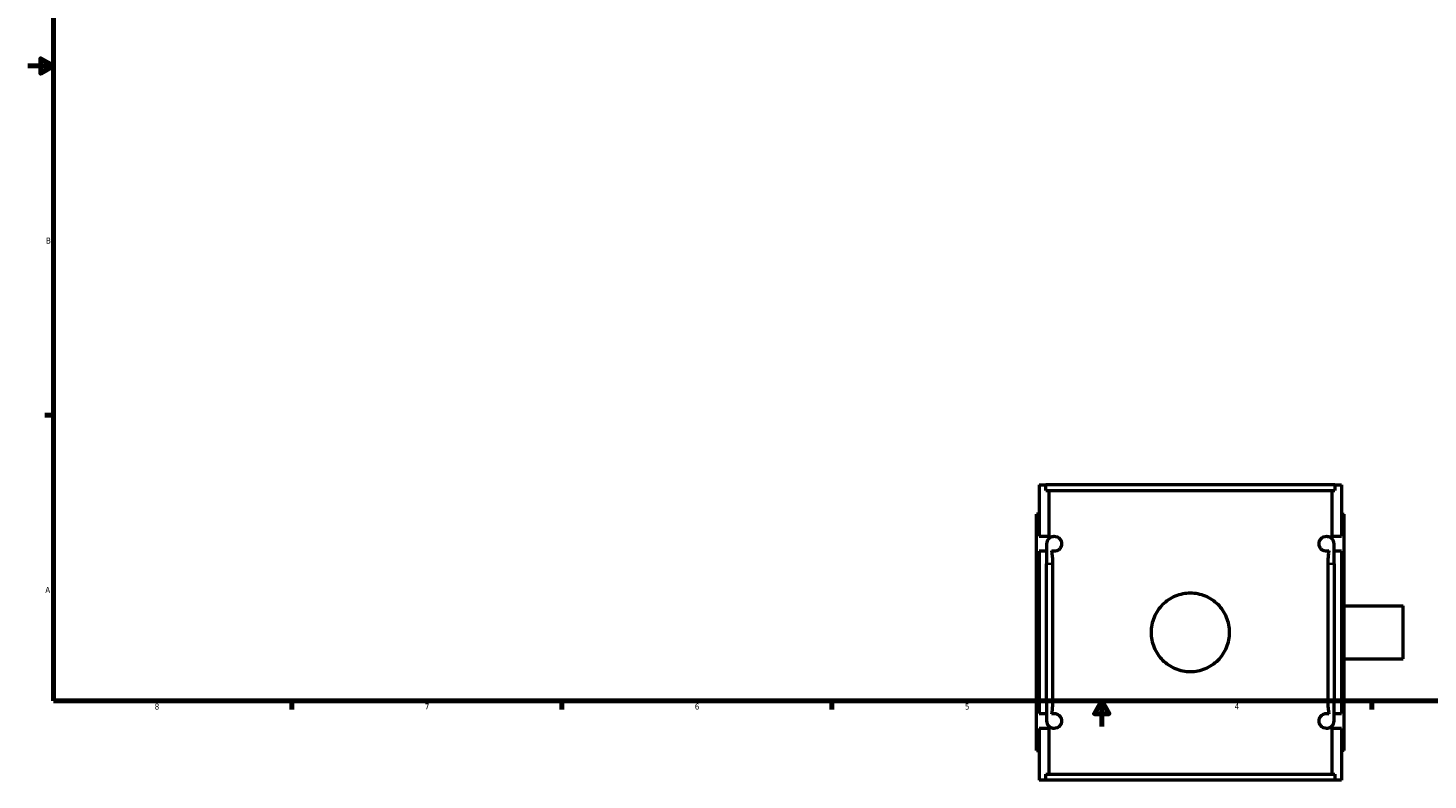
# Model space of a CAD drawing. Header units: inches. Extents: x 0.1 to 46.1, y -0.2 to 46.5.
# Tile 1 of 6: x 0.1 to 22.1, y -0.2 to 11.6. Entities that reach past the tile are written whole.
import ezdxf

# ---------------------------------------------------------------- set-up
doc = ezdxf.new("R2010")
doc.units = ezdxf.units.IN
doc.header["$MEASUREMENT"] = 0
for name, color, linetype, lineweight in [('Border (ANSI)', 7, 'Continuous', 70), ('Visible (ANSI)', 7, 'Continuous', 50), ('Visible Narrow (ANSI)', 7, 'Continuous', 35)]:
    doc.layers.add(name, color=color, linetype=linetype, lineweight=lineweight)
doc.styles.add('Note Text (ANSI)', font='tahoma.ttf')

# ---------------------------------------------------------------- blocks, each defined once
blk = doc.blocks.new('Borders Default Border')
at = {"layer": 'Border (ANSI)'}
for p, q in [((0.5, 5.5), (0.366, 5.5)), ((4.25, 1), (4.25, 0.866)), ((8.5, 1), (8.5, 0.866)), ((12.75, 1), (12.75, 0.866)), ((21.25, 1), (21.25, 0.866))]:
    blk.add_line(p, q, dxfattribs=at)
at = {"layer": 'Border (ANSI)', "flags": 128}
for points in [[(0.5, 1), (0.5, 21), (33.5, 21), (33.5, 1), (0.5, 1)], [(0.1, 11), (0.5, 11), (0.3, 11.115), (0.3, 10.885), (0.5, 11)], [(17, 0.6), (17, 1), (16.885, 0.8), (17.115, 0.8), (17, 1)]]:
    blk.add_lwpolyline(points, dxfattribs=at)
at = {"layer": 'Border (ANSI)', "color": 5, "true_color": 0x0000ff, "char_height": 0.0945, "attachment_point": 7, "style": 'Note Text (ANSI)'}
for s, insert in [('B', (0.384, 8.203)), ('A', (0.373, 2.703)), ('8', (2.094, 0.863)), ('7', (6.346, 0.866)), ('6', (10.595, 0.864)), ('5', (14.847, 0.864)), ('4', (19.092, 0.866))]:
    blk.add_mtext(s, dxfattribs=dict(at, insert=insert))

msp = doc.modelspace()

# ---------------------------------------------------------------- linework, layer by layer
at = {"layer": 'Visible (ANSI)'}
for p, q in [((16.015, 4.405), (16.015, 3.593)), ((16.015, 4.405), (16.121, 4.405)), ((20.668, 4.405), (16.121, 4.405)), ((16.121, 4.312), (16.121, 4.405)), ((16.121, 4.312), (20.668, 4.312)), ((16.167, 4.312), (16.167, 3.593)), ((20.622, 4.312), (20.622, 3.593)), ((20.668, 4.405), (20.775, 4.405)), ((20.668, 4.405), (20.668, 4.312)), ((20.775, 4.405), (20.775, 3.593)), ((16.015, 3.94), (15.975, 3.94)), ((15.975, 0.22), (15.975, 3.94)), ((20.775, 3.94), (20.814, 3.94)), ((20.814, 0.22), (20.814, 3.94)), ((16.015, 3.593), (16.167, 3.593)), ((16.167, 3.593), (16.167, 3.559)), ((20.622, 3.593), (20.775, 3.593)), ((20.622, 3.593), (20.622, 3.559)), ((16.015, 3.357), (16.015, 0.803)), ((16.133, 3.357), (16.015, 3.357)), ((16.133, 3.475), (16.133, 3.16)), ((20.656, 3.16), (20.656, 3.475)), ((20.775, 3.357), (20.656, 3.357)), ((20.775, 3.357), (20.775, 0.803)), ((16.133, 1), (16.133, 3.16)), ((16.226, 3.16), (16.226, 1)), ((20.563, 1), (20.563, 3.16)), ((20.656, 3.16), (20.656, 1)), ((20.814, 2.498), (21.745, 2.498)), ((21.745, 1.663), (21.745, 2.498)), ((20.814, 1.663), (21.745, 1.663)), ((16.133, 1), (16.133, 0.685)), ((20.656, 0.685), (20.656, 1)), ((16.015, 0.803), (16.133, 0.803)), ((20.656, 0.803), (20.775, 0.803)), ((16.015, 0.567), (16.015, -0.245)), ((16.167, 0.567), (16.015, 0.567)), ((16.167, 0.602), (16.167, 0.567)), ((16.167, 0.567), (16.167, -0.152)), ((20.622, 0.602), (20.622, 0.567)), ((20.622, 0.567), (20.622, -0.152)), ((20.775, 0.567), (20.622, 0.567)), ((20.775, 0.567), (20.775, -0.245)), ((15.975, 0.22), (16.015, 0.22)), ((20.814, 0.22), (20.775, 0.22)), ((16.121, -0.152), (20.668, -0.152)), ((16.121, -0.245), (16.121, -0.152)), ((20.668, -0.152), (20.668, -0.245)), ((16.121, -0.245), (16.015, -0.245)), ((20.668, -0.245), (16.121, -0.245)), ((20.775, -0.245), (20.668, -0.245))]:
    msp.add_line(p, q, dxfattribs=at)
for centre, start, end in [((16.251, 3.475), 135.1496, 180), ((20.538, 3.475), 0, 44.8504), ((16.251, 0.685), 180, 224.8504), ((20.538, 0.685), 315.1496, 0)]:
    msp.add_arc(centre, 0.118, start, end, dxfattribs=at)
for points, knots in [([(16.167, 3.559), (16.174, 3.565), (16.181, 3.571), (16.207, 3.587), (16.229, 3.593), (16.264, 3.593), (16.281, 3.591), (16.306, 3.58), (16.314, 3.575), (16.331, 3.562), (16.34, 3.554), (16.353, 3.536), (16.358, 3.526), (16.364, 3.509), (16.366, 3.503), (16.368, 3.489), (16.369, 3.482), (16.369, 3.468), (16.368, 3.461), (16.366, 3.448), (16.364, 3.441), (16.355, 3.416), (16.344, 3.401), (16.32, 3.378), (16.305, 3.369), (16.276, 3.359), (16.263, 3.357), (16.236, 3.357), (16.222, 3.36), (16.209, 3.365)], [0.645958, 0.645958, 0.645958, 0.645958, 0.89701, 0.89701, 1.413207, 1.413207, 1.730061, 1.730061, 1.888488, 1.888488, 2.046915, 2.046915, 2.156349, 2.156349, 2.211065, 2.211065, 2.265782, 2.265782, 2.318017, 2.318017, 2.370251, 2.370251, 2.559775, 2.559775, 2.832356, 2.832356, 3.104938, 3.104938, 3.440782, 3.440782, 3.440782, 3.440782]), ([(20.58, 3.365), (20.567, 3.36), (20.553, 3.357), (20.527, 3.357), (20.513, 3.359), (20.484, 3.369), (20.469, 3.378), (20.445, 3.401), (20.434, 3.416), (20.425, 3.441), (20.423, 3.448), (20.421, 3.461), (20.42, 3.468), (20.42, 3.482), (20.421, 3.489), (20.423, 3.503), (20.425, 3.509), (20.431, 3.526), (20.437, 3.536), (20.449, 3.554), (20.458, 3.562), (20.475, 3.575), (20.483, 3.58), (20.509, 3.591), (20.525, 3.593), (20.561, 3.593), (20.582, 3.587), (20.608, 3.571), (20.615, 3.565), (20.622, 3.559)], [1.075969, 1.075969, 1.075969, 1.075969, 1.411813, 1.411813, 1.684395, 1.684395, 1.956976, 1.956976, 2.1465, 2.1465, 2.198734, 2.198734, 2.250969, 2.250969, 2.305685, 2.305685, 2.360402, 2.360402, 2.469836, 2.469836, 2.628263, 2.628263, 2.78669, 2.78669, 3.103544, 3.103544, 3.619741, 3.619741, 3.870793, 3.870793, 3.870793, 3.870793]), ([(16.209, 3.365), (16.211, 3.355), (16.212, 3.344), (16.218, 3.307), (16.221, 3.279), (16.225, 3.22), (16.226, 3.19), (16.226, 3.16)], [0.5972756, 0.5972756, 0.5972756, 0.5972756, 0.6885375, 0.6885375, 0.9165808, 0.9165808, 1.1453604, 1.1453604, 1.1453604, 1.1453604]), ([(20.563, 3.16), (20.563, 3.21), (20.566, 3.26), (20.574, 3.327), (20.577, 3.346), (20.58, 3.365)], [0, 0, 0, 0, 0.3801964, 0.3801964, 0.5501792, 0.5501792, 0.5501792, 0.5501792]), ([(19.012, 2.08), (19.012, 2.041), (19.008, 2.001), (18.992, 1.921), (18.98, 1.882), (18.949, 1.806), (18.929, 1.769), (18.884, 1.702), (18.858, 1.671), (18.804, 1.617), (18.773, 1.591), (18.706, 1.546), (18.669, 1.526), (18.593, 1.494), (18.554, 1.482), (18.474, 1.467), (18.434, 1.463), (18.356, 1.463), (18.315, 1.467), (18.235, 1.482), (18.196, 1.494), (18.12, 1.526), (18.083, 1.546), (18.016, 1.591), (17.985, 1.617), (17.931, 1.671), (17.905, 1.702), (17.86, 1.769), (17.84, 1.806), (17.809, 1.882), (17.797, 1.921), (17.781, 2.001), (17.777, 2.041), (17.777, 2.119), (17.781, 2.16), (17.797, 2.239), (17.809, 2.279), (17.84, 2.355), (17.86, 2.391), (17.905, 2.459), (17.931, 2.49), (17.985, 2.544), (18.016, 2.57), (18.083, 2.615), (18.12, 2.635), (18.196, 2.666), (18.235, 2.678), (18.315, 2.694), (18.356, 2.698), (18.434, 2.698), (18.474, 2.694), (18.554, 2.678), (18.593, 2.666), (18.669, 2.635), (18.706, 2.615), (18.773, 2.57), (18.804, 2.544), (18.858, 2.49), (18.884, 2.459), (18.929, 2.391), (18.949, 2.355), (18.98, 2.279), (18.992, 2.239), (19.008, 2.16), (19.012, 2.119), (19.012, 2.08)], [0, 0, 0, 0, 0.296971, 0.296971, 0.593942, 0.593942, 0.890913, 0.890913, 1.187884, 1.187884, 1.484796, 1.484796, 1.781708, 1.781708, 2.078621, 2.078621, 2.375533, 2.375533, 2.672445, 2.672445, 2.969357, 2.969357, 3.26627, 3.26627, 3.563182, 3.563182, 3.860153, 3.860153, 4.157124, 4.157124, 4.454095, 4.454095, 4.751066, 4.751066, 5.048037, 5.048037, 5.345008, 5.345008, 5.641979, 5.641979, 5.93895, 5.93895, 6.235862, 6.235862, 6.532774, 6.532774, 6.829687, 6.829687, 7.126599, 7.126599, 7.423511, 7.423511, 7.720423, 7.720423, 8.017335, 8.017335, 8.314248, 8.314248, 8.611219, 8.611219, 8.90819, 8.90819, 9.205161, 9.205161, 9.502132, 9.502132, 9.502132, 9.502132]), ([(16.226, 1), (16.226, 0.95), (16.223, 0.901), (16.215, 0.834), (16.212, 0.814), (16.209, 0.796)], [0, 0, 0, 0, 0.3801964, 0.3801964, 0.5501792, 0.5501792, 0.5501792, 0.5501792]), ([(20.58, 0.796), (20.578, 0.806), (20.577, 0.816), (20.571, 0.853), (20.568, 0.882), (20.564, 0.94), (20.563, 0.97), (20.563, 1)], [0.5972756, 0.5972756, 0.5972756, 0.5972756, 0.6885375, 0.6885375, 0.9165808, 0.9165808, 1.1453604, 1.1453604, 1.1453604, 1.1453604]), ([(16.209, 0.796), (16.222, 0.801), (16.236, 0.803), (16.264, 0.803), (16.281, 0.801), (16.306, 0.79), (16.314, 0.785), (16.331, 0.772), (16.34, 0.764), (16.353, 0.746), (16.358, 0.736), (16.364, 0.719), (16.366, 0.713), (16.368, 0.699), (16.369, 0.692), (16.369, 0.678), (16.368, 0.671), (16.366, 0.658), (16.364, 0.652), (16.358, 0.634), (16.353, 0.625), (16.34, 0.606), (16.331, 0.598), (16.314, 0.585), (16.306, 0.58), (16.281, 0.57), (16.264, 0.567), (16.229, 0.567), (16.207, 0.574), (16.181, 0.589), (16.174, 0.595), (16.167, 0.602)], [1.073578, 1.073578, 1.073578, 1.073578, 1.413207, 1.413207, 1.730061, 1.730061, 1.888488, 1.888488, 2.046915, 2.046915, 2.156349, 2.156349, 2.211065, 2.211065, 2.265782, 2.265782, 2.320499, 2.320499, 2.375216, 2.375216, 2.48465, 2.48465, 2.643077, 2.643077, 2.801504, 2.801504, 3.118358, 3.118358, 3.634555, 3.634555, 3.885607, 3.885607, 3.885607, 3.885607]), ([(20.622, 0.602), (20.615, 0.595), (20.608, 0.589), (20.582, 0.574), (20.561, 0.567), (20.525, 0.567), (20.509, 0.57), (20.483, 0.58), (20.475, 0.585), (20.458, 0.598), (20.449, 0.606), (20.437, 0.625), (20.431, 0.634), (20.425, 0.652), (20.423, 0.658), (20.421, 0.671), (20.42, 0.678), (20.42, 0.692), (20.421, 0.699), (20.423, 0.713), (20.425, 0.719), (20.431, 0.736), (20.437, 0.746), (20.449, 0.764), (20.458, 0.772), (20.475, 0.785), (20.483, 0.79), (20.509, 0.801), (20.525, 0.803), (20.553, 0.803), (20.567, 0.801), (20.58, 0.796)], [0.645958, 0.645958, 0.645958, 0.645958, 0.89701, 0.89701, 1.413207, 1.413207, 1.730061, 1.730061, 1.888488, 1.888488, 2.046915, 2.046915, 2.156349, 2.156349, 2.211065, 2.211065, 2.265782, 2.265782, 2.320499, 2.320499, 2.375216, 2.375216, 2.48465, 2.48465, 2.643077, 2.643077, 2.801504, 2.801504, 3.118358, 3.118358, 3.457987, 3.457987, 3.457987, 3.457987])]:
    msp.add_open_spline(points, degree=3, knots=knots, dxfattribs=at)
at = {"layer": 'Visible Narrow (ANSI)'}
for p, q in [((16.218, 3.16), (16.133, 3.16)), ((20.571, 3.16), (20.656, 3.16)), ((16.218, 1), (16.133, 1)), ((20.571, 1), (20.656, 1))]:
    msp.add_line(p, q, dxfattribs=at)

# ---------------------------------------------------------------- block references
msp.add_blockref('Borders Default Border', (0, 0))

doc.saveas('drawing.dxf')
